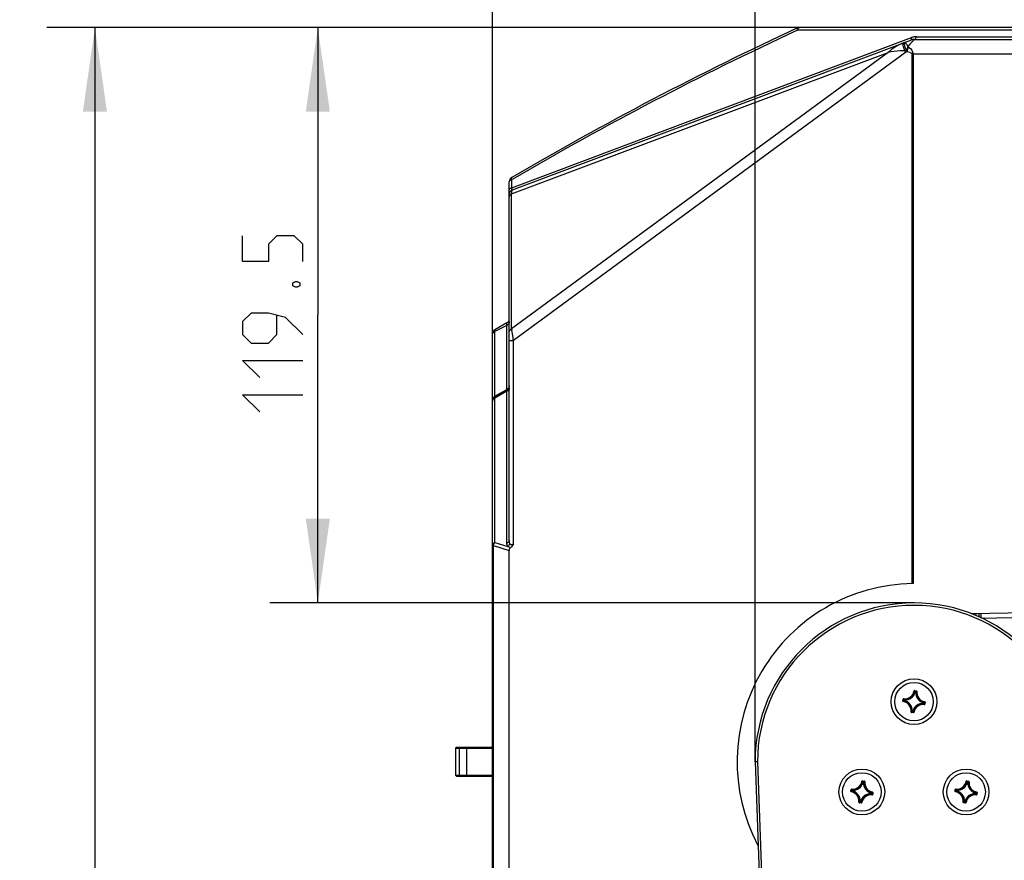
# Model space of a CAD drawing. Header units: millimetres. Extents: x 0 to 420, y 0 to 297.
# Tile 133 of 136: x 303 to 344, y 231 to 266. Entities that reach past the tile are written whole.
import ezdxf

# ---------------------------------------------------------------- set-up
doc = ezdxf.new("R2010")
doc.units = ezdxf.units.MM
doc.header["$LTSCALE"] = 23.1
doc.layers.get('0').update_dxf_attribs({"linetype": 'CONTINUOUS'})
for name, color, linetype in [('02___PRT_ALL_AXES', 7, 'CONTINUOUS'), ('03___PRT_ALL_CURVES', 7, 'CONTINUOUS'), ('AXES', 7, 'CONTINUOUS'), ('DIM_PILOTEES', 7, 'CONTINUOUS')]:
    doc.layers.add(name, color=color, linetype=linetype)
doc.styles.get("Standard").update_dxf_attribs({"font": 'txt', "width": 0.7})
doc.dimstyles.new('DIMSTYLE_1', dxfattribs={"dimtxt": 2.5, "dimasz": 3.5, "dimexe": 2, "dimexo": 0, "dimtad": 1, "dimlfac": 5, "dimdsep": 46, "dimtxsty": 'Standard', "dimblk": '_FILLED', "dimblk1": '_FILLED', "dimblk2": '_FILLED', "dimcen": 0.09, "dimazin": 2, "dimtp": 0.5, "dimtm": 0.5, "dimtfac": 1, "dimtofl": 0, "dimtmove": 0, "dimatfit": 3, "dimldrblk": '_FILLED', "dimfxl": 0, "dimtolj": 1, "dimarcsym": 0})
doc.dimstyles.new('DIMSTYLE_6', dxfattribs={"dimtxt": 2.5, "dimasz": 3.5, "dimexe": 2, "dimexo": 0, "dimtad": 1, "dimdec": 0, "dimlfac": 5, "dimdsep": 46, "dimtxsty": 'Standard', "dimblk": '_FILLED', "dimblk1": '_FILLED', "dimblk2": '_FILLED', "dimcen": 0.09, "dimazin": 2, "dimtp": 0.8, "dimtm": 0.8, "dimtfac": 1, "dimtdec": 0, "dimtofl": 0, "dimtmove": 0, "dimatfit": 3, "dimldrblk": '_FILLED', "dimfxl": 0, "dimtolj": 1, "dimarcsym": 0})
doc.dimstyles.new('DIMSTYLE_8', dxfattribs={"dimtxt": 2.5, "dimasz": 3.5, "dimexe": 2, "dimexo": 0, "dimtad": 1, "dimdec": 1, "dimlfac": 5, "dimdsep": 46, "dimtxsty": 'Standard', "dimblk": '_FILLED', "dimblk1": '_FILLED', "dimblk2": '_FILLED', "dimcen": 0.09, "dimazin": 2, "dimtp": 0.3, "dimtm": 0.3, "dimtfac": 1, "dimtdec": 1, "dimtofl": 0, "dimtmove": 0, "dimatfit": 3, "dimldrblk": '_FILLED', "dimfxl": 0, "dimtolj": 1, "dimarcsym": 0})
doc.dimstyles.new('DIMSTYLE_9', dxfattribs={"dimtxt": 2.5, "dimasz": 3.5, "dimexe": 2, "dimexo": 0, "dimtad": 1, "dimlfac": 5, "dimdsep": 46, "dimtxsty": 'Standard', "dimblk": '_FILLED', "dimblk1": '_FILLED', "dimblk2": '_FILLED', "dimcen": 0.09, "dimazin": 2, "dimtp": 0.2, "dimtm": 0.2, "dimtfac": 1, "dimtofl": 0, "dimtmove": 0, "dimatfit": 3, "dimldrblk": '_FILLED', "dimfxl": 0, "dimtolj": 1, "dimarcsym": 0})

# ---------------------------------------------------------------- blocks, each defined once
blk = doc.blocks.new('_FILLED')
at = {"color": 0, "linetype": 'ByBlock'}
blk.add_solid([(0, 0), (-1, 0.143), (-1, -0.143)], dxfattribs=at)
blk = doc.blocks.new('*D17')
at = {"layer": 'DIM_PILOTEES', "color": 2, "linetype": 'Continuous'}
for p, q in [((335.403, 265.2), (304.133, 265.2)), ((306.133, 265.2), (306.133, 220.02)), ((306.133, 174.84), (306.133, 220.02)), ((320.699, 174.84), (304.133, 174.84))]:
    blk.add_line(p, q, dxfattribs=at)
at = {"layer": 'DIM_PILOTEES', "color": 2, "linetype": 'Continuous', "xscale": 3.5, "yscale": 3.5, "zscale": 3.5}
for p, rotation in [((306.133, 265.2), 90), ((306.133, 174.84), 270)]:
    blk.add_blockref('_FILLED', p, dxfattribs=dict(at, rotation=rotation))
at = {"layer": 'DIM_PILOTEES', "color": 2, "linetype": 'Continuous', "insert": (303.008, 220.599), "char_height": 2.5, "width": 8.57143, "attachment_point": 2, "rotation": 90, "line_spacing_factor": 0.9}
blk.add_mtext('{\\ftxt;\\W0.0001;\\H0.0001;\\~}{\\ftxt;\\W2.2857142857;\\H2.5; }{\\ftxt;\\W0.0001;\\H0.0001;\\~}', dxfattribs=at)
blk = doc.blocks.new('*D18')
at = {"layer": 'DIM_PILOTEES', "color": 2, "linetype": 'Continuous'}
for p, q in [((335.403, 265.2), (313.391, 265.2)), ((315.391, 265.2), (315.391, 253.247)), ((315.391, 241.294), (315.391, 253.247)), ((340.154, 241.294), (313.391, 241.294))]:
    blk.add_line(p, q, dxfattribs=at)
at = {"layer": 'DIM_PILOTEES', "color": 2, "linetype": 'Continuous', "xscale": 3.5, "yscale": 3.5, "zscale": 3.5}
for p, rotation in [((315.391, 265.2), 90), ((315.391, 241.294), 270)]:
    blk.add_blockref('_FILLED', p, dxfattribs=dict(at, rotation=rotation))
at = {"layer": 'DIM_PILOTEES', "color": 2, "linetype": 'Continuous', "insert": (312.266, 253.247), "char_height": 2.5, "width": 12.05357, "attachment_point": 2, "rotation": 90, "line_spacing_factor": 0.9}
blk.add_mtext('{\\ftxt;\\W0.0001;\\H0.0001;\\~}{\\ftxt;\\W3.2142857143;\\H2.5; }{\\ftxt;\\W0.0001;\\H0.0001;\\~}', dxfattribs=at)
blk = doc.blocks.new('*D19')
at = {"layer": 'DIM_PILOTEES', "color": 2, "linetype": 'Continuous'}
for p, q in [((322.645, 252.427), (322.645, 273.335)), ((333.554, 234.696), (333.554, 273.335)), ((322.645, 271.335), (311.011, 271.335)), ((311.011, 271.335), (328.099, 271.335)), ((341.054, 271.335), (328.099, 271.335)), ((333.554, 271.335), (341.054, 271.335))]:
    blk.add_line(p, q, dxfattribs=at)
at = {"layer": 'DIM_PILOTEES', "color": 2, "linetype": 'Continuous', "xscale": 3.5, "yscale": 3.5, "zscale": 3.5}
blk.add_blockref('_FILLED', (322.645, 271.335), dxfattribs=at)
at = {"layer": 'DIM_PILOTEES', "color": 2, "linetype": 'Continuous', "xscale": 3.5, "yscale": 3.5, "zscale": 3.5, "rotation": 180}
blk.add_blockref('_FILLED', (333.554, 271.335), dxfattribs=at)
at = {"layer": 'DIM_PILOTEES', "color": 2, "linetype": 'Continuous', "insert": (317.976, 274.46), "char_height": 2.5, "width": 10.44643, "attachment_point": 3, "line_spacing_factor": 0.9}
blk.add_mtext('{\\ftxt;\\W0.0001;\\H0.0001;\\~}{\\ftxt;\\W2.7857142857;\\H2.5; }{\\ftxt;\\W0.0001;\\H0.0001;\\~}', dxfattribs=at)
blk = doc.blocks.new('*D20')
at = {"layer": 'DIM_PILOTEES', "color": 2, "linetype": 'Continuous'}
for p, q in [((346.945, 264.1), (346.945, 273.337)), ((350.985, 263.471), (350.985, 273.337)), ((346.945, 271.337), (339.445, 271.337)), ((339.445, 271.337), (348.965, 271.337)), ((362.98, 271.337), (348.965, 271.337)), ((350.985, 271.337), (362.98, 271.337))]:
    blk.add_line(p, q, dxfattribs=at)
at = {"layer": 'DIM_PILOTEES', "color": 2, "linetype": 'Continuous', "xscale": 3.5, "yscale": 3.5, "zscale": 3.5}
blk.add_blockref('_FILLED', (346.945, 271.337), dxfattribs=at)
at = {"layer": 'DIM_PILOTEES', "color": 2, "linetype": 'Continuous', "xscale": 3.5, "yscale": 3.5, "zscale": 3.5, "rotation": 180}
blk.add_blockref('_FILLED', (350.985, 271.337), dxfattribs=at)
at = {"layer": 'DIM_PILOTEES', "color": 2, "linetype": 'Continuous', "insert": (355.659, 274.462), "char_height": 2.5, "width": 10.98214, "attachment_point": 1, "line_spacing_factor": 0.9}
blk.add_mtext('{\\ftxt;\\W0.0001;\\H0.0001;\\~}{\\ftxt;\\W2.9285714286;\\H2.5; }{\\ftxt;\\W0.0001;\\H0.0001;\\~}', dxfattribs=at)
blk = doc.blocks.new('*D21')
at = {"layer": 'DIM_PILOTEES', "color": 2, "linetype": 'Continuous'}
for p, q in [((322.645, 252.427), (322.645, 279.158)), ((350.985, 263.471), (350.985, 279.158)), ((322.645, 277.158), (336.815, 277.158)), ((350.985, 277.158), (336.815, 277.158))]:
    blk.add_line(p, q, dxfattribs=at)
at = {"layer": 'DIM_PILOTEES', "color": 2, "linetype": 'Continuous', "xscale": 3.5, "yscale": 3.5, "zscale": 3.5, "rotation": 180}
blk.add_blockref('_FILLED', (322.645, 277.158), dxfattribs=at)
at = {"layer": 'DIM_PILOTEES', "color": 2, "linetype": 'Continuous', "xscale": 3.5, "yscale": 3.5, "zscale": 3.5}
blk.add_blockref('_FILLED', (350.985, 277.158), dxfattribs=at)
at = {"layer": 'DIM_PILOTEES', "color": 2, "linetype": 'Continuous', "insert": (336.187, 280.283), "char_height": 2.5, "width": 12.32143, "attachment_point": 2, "line_spacing_factor": 0.9}
blk.add_mtext('{\\ftxt;\\W0.0001;\\H0.0001;\\~}{\\ftxt;\\W3.2857142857;\\H2.5; }{\\ftxt;\\W0.0001;\\H0.0001;\\~}', dxfattribs=at)

msp = doc.modelspace()

# ---------------------------------------------------------------- linework, layer by layer
at = {"color": 7, "linetype": 'Continuous'}
for p, q in [((346.945, 265.0846), (335.3114, 265.0846)), ((346.945, 265.2001), (335.4033, 265.2001)), ((323.4531, 258.5431), (340.0441, 264.7773)), ((323.4747, 258.4566), (340.0225, 264.6746)), ((340.1632, 264.7001), (339.9736, 264.4863)), ((340.1198, 264.6512), (340.0662, 264.5908)), ((340.1632, 264.7001), (346.945, 264.7001)), ((340.2551, 264.8156), (346.945, 264.8156)), ((339.8618, 264.1999), (323.5189, 252.2033)), ((339.8416, 264.2161), (339.8112, 264.3075)), ((339.9736, 264.4863), (339.9036, 264.4075)), ((339.9736, 264.4863), (339.9036, 264.4075)), ((340.014, 264.5319), (339.9944, 264.5098)), ((323.4406, 258.2824), (339.0765, 264.1578)), ((339.0765, 264.1578), (331.7969, 258.8142)), ((340.0645, 264.1001), (340.0645, 242.0988)), ((340.0645, 264.1001), (347.145, 264.1001)), ((340.1168, 264.1001), (340.1168, 242.0996)), ((323.4841, 258.8959), (323.4531, 258.8778)), ((323.4842, 258.8956), (323.4531, 258.8778)), ((323.4531, 258.5431), (323.4531, 258.8778)), ((323.345, 243.8934), (323.345, 258.7933)), ((331.7969, 258.8142), (323.4406, 252.6801)), ((323.4406, 258.0552), (323.4406, 258.2824)), ((323.4406, 252.6801), (323.4406, 258.0552)), ((323.2443, 252.9277), (322.7458, 252.6428)), ((323.2443, 252.8186), (322.7458, 252.5756)), ((323.2443, 250.1674), (323.2443, 252.9277)), ((322.645, 216.9311), (322.645, 252.4692)), ((322.7458, 249.8797), (322.7458, 252.6428)), ((323.345, 252.2033), (323.5189, 252.2033)), ((323.5189, 243.7555), (323.5189, 252.2033)), ((323.245, 250.1424), (322.745, 249.8537)), ((323.245, 250.0917), (322.745, 249.803)), ((322.7458, 249.8797), (323.2443, 250.1674)), ((323.245, 243.7709), (323.245, 250.0917)), ((322.745, 243.8098), (322.745, 249.803)), ((322.745, 243.8098), (323.2794, 243.6367)), ((322.645, 243.6873), (322.6947, 243.6873)), ((322.6947, 225.7129), (322.6947, 243.6873)), ((322.6947, 243.6873), (323.3391, 243.4786)), ((323.3391, 225.9216), (323.3391, 243.4786)), ((346.945, 240.9299), (342.5285, 240.8456)), ((342.725, 240.8493), (342.725, 240.7701)), ((342.845, 240.8516), (342.845, 240.7133)), ((342.945, 240.666), (342.945, 240.8535)), ((340.1589, 237.6378), (340.1687, 237.6361)), ((340.1814, 237.6541), (340.18, 237.6442)), ((340.18, 237.6442), (340.2579, 237.6329)), ((340.1814, 237.6541), (340.2593, 237.6427)), ((340.2593, 237.6427), (340.2579, 237.6329)), ((340.2762, 237.6207), (340.2663, 237.6218)), ((339.6941, 237.2213), (339.7055, 237.2992)), ((339.6941, 237.2213), (339.704, 237.2198)), ((339.704, 237.2198), (339.7153, 237.2978)), ((339.7055, 237.2992), (339.7153, 237.2978)), ((339.7105, 237.1988), (339.7122, 237.2086)), ((339.7276, 237.3161), (339.7264, 237.3062)), ((339.7416, 237.246), (339.7439, 237.2619)), ((339.7514, 237.2446), (339.7416, 237.246)), ((339.7537, 237.2605), (339.7439, 237.2619)), ((339.7514, 237.2446), (339.749, 237.2349)), ((339.7514, 237.2446), (339.7537, 237.2605)), ((339.7537, 237.2605), (339.7542, 237.2705)), ((340.2047, 237.5968), (340.1951, 237.5992)), ((340.2047, 237.5968), (340.2062, 237.6067)), ((340.2048, 237.5968), (340.2206, 237.5945)), ((340.2062, 237.6067), (340.2221, 237.6043)), ((340.2206, 237.5945), (340.2221, 237.6043)), ((340.2206, 237.5945), (340.2306, 237.594)), ((340.0877, 236.7936), (340.0778, 236.7941)), ((340.0877, 236.7936), (340.0863, 236.7837)), ((340.1036, 236.7913), (340.0878, 236.7936)), ((340.5546, 237.1276), (340.5542, 237.1176)), ((340.5569, 237.1435), (340.5546, 237.1276)), ((340.5546, 237.1276), (340.5645, 237.1262)), ((340.5569, 237.1435), (340.5593, 237.1532)), ((340.5569, 237.1435), (340.5668, 237.1421)), ((340.5668, 237.1421), (340.5645, 237.1262)), ((340.5808, 237.072), (340.582, 237.0819)), ((340.6044, 237.1683), (340.593, 237.0903)), ((340.6029, 237.0889), (340.593, 237.0903)), ((340.5979, 237.1893), (340.5962, 237.1795)), ((340.6142, 237.1668), (340.6029, 237.0889)), ((340.6142, 237.1668), (340.6044, 237.1683)), ((340.0321, 236.7674), (340.042, 236.7662)), ((340.049, 236.7454), (340.0505, 236.7552)), ((340.127, 236.734), (340.049, 236.7454)), ((340.1284, 236.7439), (340.0505, 236.7552)), ((340.1022, 236.7814), (340.0863, 236.7837)), ((340.1036, 236.7913), (340.1022, 236.7814)), ((340.1036, 236.7913), (340.1133, 236.7889)), ((340.127, 236.734), (340.1284, 236.7439)), ((340.1495, 236.7503), (340.1396, 236.752)), ((321.105, 235.2601), (321.145, 235.3001)), ((321.105, 235.2601), (321.105, 234.1401)), ((321.105, 235.2601), (322.645, 235.2601)), ((321.145, 235.3001), (322.645, 235.3001)), ((321.315, 235.3001), (321.275, 235.2601)), ((321.275, 234.1401), (321.275, 235.2601)), ((321.575, 234.1001), (321.575, 235.3001)), ((333.6536, 234.6973), (333.5536, 234.6956)), ((333.5536, 234.6956), (334.7071, 202.868)), ((333.6536, 234.6979), (334.8071, 202.8716)), ((321.145, 234.1001), (321.105, 234.1401)), ((321.105, 234.1401), (322.645, 234.1401)), ((321.145, 234.1001), (322.645, 234.1001)), ((321.275, 234.1401), (321.315, 234.1001)), ((337.5282, 233.4718), (337.5396, 233.5497)), ((337.5381, 233.4703), (337.5494, 233.5483)), ((337.5396, 233.5497), (337.5494, 233.5483)), ((337.5616, 233.5666), (337.5605, 233.5567)), ((337.5878, 233.511), (337.5883, 233.521)), ((337.993, 233.8883), (338.0028, 233.8866)), ((338.0155, 233.9046), (338.014, 233.8947)), ((338.014, 233.8947), (338.092, 233.8834)), ((338.0155, 233.9046), (338.0934, 233.8932)), ((338.0388, 233.8473), (338.0291, 233.8497)), ((338.0388, 233.8473), (338.0402, 233.8572)), ((338.0388, 233.8473), (338.0547, 233.845)), ((338.0402, 233.8572), (338.0561, 233.8548)), ((338.0547, 233.845), (338.0561, 233.8548)), ((338.0547, 233.845), (338.0647, 233.8445)), ((338.0934, 233.8932), (338.092, 233.8834)), ((338.1103, 233.8712), (338.1004, 233.8723)), ((341.8583, 233.4708), (341.8697, 233.5487)), ((341.8682, 233.4693), (341.8795, 233.5473)), ((341.8697, 233.5487), (341.8795, 233.5473)), ((341.8918, 233.5656), (341.8906, 233.5557)), ((342.3231, 233.8873), (342.3329, 233.8856)), ((342.3456, 233.9036), (342.3442, 233.8937)), ((342.3442, 233.8937), (342.4221, 233.8824)), ((342.3456, 233.9036), (342.4235, 233.8922)), ((342.3689, 233.8463), (342.3593, 233.8487)), ((342.3689, 233.8463), (342.3704, 233.8562)), ((342.369, 233.8463), (342.3848, 233.844)), ((342.3704, 233.8562), (342.3863, 233.8539)), ((342.3848, 233.844), (342.3863, 233.8539)), ((342.3848, 233.844), (342.3948, 233.8435)), ((342.4235, 233.8922), (342.4221, 233.8824)), ((342.4404, 233.8702), (342.4306, 233.8714)), ((337.5282, 233.4718), (337.5381, 233.4703)), ((337.5445, 233.4493), (337.5462, 233.4591)), ((337.5756, 233.4965), (337.578, 233.5124)), ((337.5855, 233.4951), (337.5756, 233.4965)), ((337.5878, 233.511), (337.578, 233.5124)), ((337.5855, 233.4951), (337.5831, 233.4854)), ((337.5855, 233.4951), (337.5878, 233.511)), ((338.3887, 233.3781), (338.3883, 233.3681)), ((338.391, 233.394), (338.3887, 233.3781)), ((338.3887, 233.3781), (338.3986, 233.3766)), ((338.391, 233.394), (338.3934, 233.4037)), ((338.391, 233.394), (338.4009, 233.3926)), ((338.4009, 233.3926), (338.3986, 233.3766)), ((338.4149, 233.3225), (338.4161, 233.3324)), ((338.4384, 233.4188), (338.4271, 233.3408)), ((338.4369, 233.3394), (338.4271, 233.3408)), ((338.432, 233.4398), (338.4303, 233.43)), ((338.4483, 233.4173), (338.4369, 233.3394)), ((338.4483, 233.4173), (338.4384, 233.4188)), ((341.8583, 233.4708), (341.8682, 233.4693)), ((341.8747, 233.4483), (341.8764, 233.4581)), ((341.9058, 233.4955), (341.9081, 233.5114)), ((341.9156, 233.4941), (341.9058, 233.4955)), ((341.9179, 233.51), (341.9081, 233.5114)), ((341.9156, 233.4941), (341.9132, 233.4844)), ((341.9156, 233.4941), (341.9179, 233.51)), ((341.9179, 233.51), (341.9184, 233.52)), ((342.7188, 233.3771), (342.7184, 233.3671)), ((342.7211, 233.393), (342.7188, 233.3771)), ((342.7188, 233.3771), (342.7287, 233.3757)), ((342.7211, 233.393), (342.7236, 233.4027)), ((342.7211, 233.393), (342.731, 233.3916)), ((342.731, 233.3916), (342.7287, 233.3757)), ((342.745, 233.3215), (342.7462, 233.3314)), ((342.7686, 233.4178), (342.7572, 233.3398)), ((342.7671, 233.3384), (342.7572, 233.3398)), ((342.7621, 233.4388), (342.7604, 233.429)), ((342.7784, 233.4163), (342.7671, 233.3384)), ((342.7784, 233.4163), (342.7686, 233.4178)), ((337.8662, 233.0179), (337.8761, 233.0167)), ((337.8831, 232.9959), (337.8845, 233.0057)), ((337.961, 232.9845), (337.8831, 232.9959)), ((337.9625, 232.9944), (337.8845, 233.0057)), ((337.9218, 233.0441), (337.9118, 233.0445)), ((337.9218, 233.0441), (337.9204, 233.0342)), ((337.9363, 233.0319), (337.9204, 233.0342)), ((337.9377, 233.0418), (337.9218, 233.0441)), ((337.9377, 233.0418), (337.9363, 233.0319)), ((337.9377, 233.0418), (337.9474, 233.0394)), ((337.961, 232.9845), (337.9625, 232.9944)), ((337.9835, 233.0008), (337.9737, 233.0025)), ((342.1963, 233.0169), (342.2062, 233.0158)), ((342.2132, 232.9949), (342.2147, 233.0047)), ((342.2912, 232.9835), (342.2132, 232.9949)), ((342.2926, 232.9934), (342.2147, 233.0047)), ((342.2519, 233.0431), (342.242, 233.0436)), ((342.2519, 233.0431), (342.2505, 233.0333)), ((342.2664, 233.0309), (342.2505, 233.0333)), ((342.2678, 233.0408), (342.252, 233.0431)), ((342.2678, 233.0408), (342.2664, 233.0309)), ((342.2678, 233.0408), (342.2775, 233.0384)), ((342.2912, 232.9835), (342.2926, 232.9934)), ((342.3137, 232.9998), (342.3039, 233.0015))]:
    msp.add_line(p, q, dxfattribs=at)
for points in [[(340.1526, 264.6882), (340.139, 264.6728), (340.1301, 264.6628)], [(340.1632, 264.7001), (340.1625, 264.6994), (340.1605, 264.6972), (340.1526, 264.6882)], [(339.9036, 264.4075), (339.9062, 264.4056), (339.9089, 264.4036), (339.9114, 264.4016), (339.914, 264.3996)]]:
    msp.add_lwpolyline(points, dxfattribs=at)
for centre in [(340.1542, 237.194), (337.9883, 233.4445), (342.3184, 233.4436)]:
    msp.add_circle(centre, 0.95, dxfattribs=at)
for centre, radius, start, end in [((394.1375, 138.3571), 139.8, 114.880838, 120.376283), ((394.0457, 138.4414), 139.6002, 114.880837, 120.361553), ((335.4033, 265.0001), 0.2, 90, 114.88084), ((340.1632, 264.3001), 0.4, 90, 110.59409), ((340.2556, 264.2137), 0.602, 97.50652, 110.57256), ((340.2552, 264.2149), 0.6007, 90.00414, 97.48084), ((340.6356, 275.7735), 11.5848, 265.73148, 266.07113), ((340.6121, 265.153), 1.213, 230.58056, 231.78638), ((323.545, 258.7933), 0.2, 120.37628, 180), ((323.892, 258.4888), 0.4422, 172.95333, 175.12273), ((323.545, 258.2694), 0.2, 110.59409, 180), ((323.145, 253.1013), 0.2, 299.74488, 360), ((322.845, 252.4692), 0.2, 119.74488, 180), ((322.8351, 252.3922), 0.204, 115.96539, 125.36237), ((330.5838, 253.7022), 7.2159, 188.14307, 188.59544), ((323.145, 250.3156), 0.2, 300, 360), ((322.8361, 249.6945), 0.206, 115.98652, 119.87958), ((323.155, 250.3509), 0.204, 295.96537, 305.36643), ((323.1622, 250.2948), 0.2194, 292.17477, 298.10337), ((322.845, 249.6805), 0.2, 120, 180), ((322.8341, 249.6978), 0.2021, 119.86976, 125.38598), ((322.941, 243.6614), 0.2458, 142.86422, 147.94695), ((340.205, 234.7002), 7.4, 90.88616, 208.01684), ((340.205, 234.7001), 7.4, 90.68358, 90.88616), ((340.1538, 234.6939), 6.6001, 359.98838, 179.98544), ((340.1538, 234.6939), 6.5, 0.00992, 179.96422), ((339.7737, 237.7042), 0.4008, 263.21344, 350.21133), ((339.7737, 237.7042), 0.3908, 263.2129, 350.21125), ((339.2126, 236.9247), 1.1917, 34.47383, 36.65198), ((339.1791, 236.9183), 1.2364, 33.82905, 35.95155), ((341.0101, 236.6517), 1.2364, 127.47319, 129.59575), ((340.9799, 236.6671), 1.1919, 126.77291, 128.95081), ((340.2565, 237.623), 0.0199, 353.261, 81.74207), ((340.6643, 237.5745), 0.4008, 173.21344, 260.21133), ((340.6643, 237.5745), 0.3908, 173.21351, 260.21126), ((339.7138, 237.2184), 0.0199, 171.63773, 260.27361), ((340.4299, 236.219), 1.2364, 123.82905, 125.95155), ((340.4236, 236.2525), 1.1917, 124.47383, 126.65198), ((339.644, 236.8136), 0.4008, 353.21344, 80.21133), ((340.6966, 238.05), 1.2364, 217.47319, 219.59575), ((340.6811, 238.0197), 1.1919, 216.77291, 218.95081), ((339.644, 236.8136), 0.4342, 357.41828, 76.00649), ((339.644, 236.8136), 0.4442, 357.41781, 76.00701), ((339.7737, 237.7042), 0.4442, 267.41788, 346.00709), ((339.7737, 237.7042), 0.4342, 267.41828, 346.00649), ((340.6643, 237.5745), 0.4442, 177.41788, 256.0071), ((340.2205, 237.5944), 0.0101, 357.87938, 81.25123), ((340.6643, 237.5745), 0.4342, 177.41828, 256.00649), ((339.644, 236.8136), 0.3908, 353.21352, 80.21125), ((339.3286, 237.7209), 1.1917, 306.77279, 308.95094), ((340.5346, 236.6839), 0.4442, 87.41787, 166.00709), ((340.5346, 236.6839), 0.4342, 87.41828, 166.00649), ((340.5346, 236.6839), 0.4008, 83.21344, 170.21133), ((340.5346, 236.6839), 0.3908, 83.21351, 170.21125), ((339.6273, 236.3684), 1.1919, 36.77291, 38.95081), ((339.8848, 238.1356), 1.1917, 304.47383, 306.65198), ((340.5568, 237.1434), 0.0101, 352.17354, 75.54539), ((339.6118, 236.3381), 1.2364, 37.47319, 39.59575), ((339.8785, 238.1691), 1.2364, 303.82905, 305.95155), ((340.5945, 237.1697), 0.0199, 351.6742, 80.18438), ((339.2982, 237.7365), 1.2364, 307.47322, 309.59572), ((341.1293, 237.4697), 1.2364, 213.82905, 215.95155), ((341.0958, 237.4634), 1.1917, 214.47383, 216.65198), ((340.1299, 236.7537), 0.0199, 261.63601, 350.27788), ((338.5306, 234.3004), 1.2364, 217.47319, 219.59575), ((337.6078, 233.9547), 0.4008, 263.21344, 350.21133), ((338.5152, 234.2702), 1.1919, 216.77291, 218.95081), ((337.6078, 233.9547), 0.3908, 263.2129, 350.21125), ((337.6078, 233.9547), 0.4442, 267.41788, 346.00709), ((337.6078, 233.9547), 0.4342, 267.41828, 346.00649), ((337.0467, 233.1752), 1.1917, 34.47383, 36.65198), ((337.0132, 233.1688), 1.2364, 33.82905, 35.95155), ((338.4984, 233.825), 0.4442, 177.41788, 256.0071), ((338.8442, 232.9022), 1.2364, 127.47319, 129.59575), ((338.0546, 233.8449), 0.0101, 357.87938, 81.25123), ((338.4984, 233.825), 0.4342, 177.41828, 256.00649), ((338.8139, 232.9176), 1.1919, 126.77291, 128.95081), ((338.0905, 233.8735), 0.0199, 353.261, 81.74207), ((338.4984, 233.825), 0.4008, 173.21344, 260.21133), ((338.4984, 233.825), 0.3908, 173.21351, 260.21126), ((342.8608, 234.2995), 1.2364, 217.47319, 219.59575), ((341.9379, 233.9537), 0.4008, 263.21344, 350.21133), ((342.8453, 234.2692), 1.1919, 216.77291, 218.95081), ((341.9379, 233.9537), 0.3908, 263.2129, 350.21125), ((341.9379, 233.9537), 0.4442, 267.41788, 346.00709), ((341.9379, 233.9537), 0.4342, 267.41828, 346.00649), ((341.3768, 233.1742), 1.1917, 34.47383, 36.65198), ((341.3433, 233.1679), 1.2364, 33.82905, 35.95155), ((342.8285, 233.824), 0.4442, 177.41788, 256.0071), ((343.1743, 232.9012), 1.2364, 127.47319, 129.59575), ((342.3847, 233.8439), 0.0101, 357.87938, 81.25123), ((342.8285, 233.824), 0.4342, 177.41828, 256.00649), ((343.1441, 232.9166), 1.1919, 126.77291, 128.95081), ((342.4207, 233.8725), 0.0199, 353.261, 81.74207), ((342.8285, 233.824), 0.4008, 173.21344, 260.21133), ((342.8285, 233.824), 0.3908, 173.21351, 260.21126), ((337.5479, 233.4689), 0.0199, 171.63773, 260.27361), ((338.264, 232.4694), 1.2364, 123.82905, 125.95155), ((337.4781, 233.0641), 0.3908, 353.21352, 80.21125), ((338.2576, 232.503), 1.1917, 124.47383, 126.65198), ((337.4781, 233.0641), 0.4008, 353.21344, 80.21133), ((337.4781, 233.0641), 0.4342, 357.41828, 76.00649), ((337.4781, 233.0641), 0.4442, 357.41781, 76.00701), ((338.3687, 232.9344), 0.4442, 87.41787, 166.00709), ((338.3687, 232.9344), 0.4342, 87.41828, 166.00649), ((338.3687, 232.9344), 0.4008, 83.21344, 170.21133), ((338.3687, 232.9344), 0.3908, 83.21351, 170.21125), ((337.4613, 232.6189), 1.1919, 36.77291, 38.95081), ((337.7189, 234.3861), 1.1917, 304.47383, 306.65198), ((338.3909, 233.3939), 0.0101, 352.17354, 75.54539), ((337.4459, 232.5886), 1.2364, 37.47319, 39.59575), ((337.7126, 234.4196), 1.2364, 303.82905, 305.95155), ((338.4286, 233.4202), 0.0199, 351.6742, 80.18438), ((341.878, 233.4679), 0.0199, 171.63773, 260.27361), ((342.5941, 232.4685), 1.2364, 123.82905, 125.95155), ((341.8082, 233.0631), 0.3908, 353.21352, 80.21125), ((342.5878, 232.502), 1.1917, 124.47383, 126.65198), ((341.8082, 233.0631), 0.4008, 353.21344, 80.21133), ((341.8082, 233.0631), 0.4342, 357.41828, 76.00649), ((341.8082, 233.0631), 0.4442, 357.41781, 76.00701), ((342.6988, 232.9334), 0.4442, 87.41787, 166.00709), ((342.6988, 232.9334), 0.4342, 87.41828, 166.00649), ((342.6988, 232.9334), 0.4008, 83.21344, 170.21133), ((342.6988, 232.9334), 0.3908, 83.21351, 170.21125), ((341.7915, 232.6179), 1.1919, 36.77291, 38.95081), ((342.049, 234.3851), 1.1917, 304.47383, 306.65198), ((342.721, 233.3929), 0.0101, 352.17354, 75.54539), ((341.776, 232.5876), 1.2364, 37.47319, 39.59575), ((342.0427, 234.4186), 1.2364, 303.82905, 305.95155), ((342.7587, 233.4192), 0.0199, 351.6742, 80.18438), ((337.1627, 233.9713), 1.1917, 306.77279, 308.95094), ((337.1323, 233.987), 1.2364, 307.47322, 309.59572), ((338.9634, 233.7202), 1.2364, 213.82905, 215.95155), ((338.9298, 233.7139), 1.1917, 214.47383, 216.65198), ((337.9639, 233.0042), 0.0199, 261.63601, 350.27788), ((341.4928, 233.9704), 1.1917, 306.77279, 308.95094), ((341.4625, 233.986), 1.2364, 307.47322, 309.59572), ((343.2935, 233.7193), 1.2364, 213.82905, 215.95155), ((343.26, 233.7129), 1.1917, 214.47383, 216.65198), ((342.2941, 233.0032), 0.0199, 261.63601, 350.27788)]:
    msp.add_arc(centre, radius, start, end, dxfattribs=at)
for points, knots in [([(335.3191, 265.1816), (335.3154, 265.1798), (335.2976, 265.1595), (335.3033, 265.1304), (335.3065, 265.1094)], [0, 0, 0, 0, 0.1601017, 1, 1, 1, 1]), ([(335.3114, 265.0846), (335.3146, 265.0983), (335.3275, 265.1406), (335.355, 265.1855), (335.3842, 265.1965)], [0, 0, 0, 0, 0.3090911, 1, 1, 1, 1]), ([(335.3842, 265.1965), (335.3873, 265.1977), (335.3936, 265.1995), (335.4001, 265.2001), (335.4033, 265.2001)], [0, 0, 0, 0, 0.5071321, 1, 1, 1, 1]), ([(340.0225, 264.6746), (340.028, 264.6766), (340.0551, 264.7046), (340.0482, 264.747), (340.0441, 264.7773)], [0, 0, 0, 0, 0.1601566, 1, 1, 1, 1]), ([(340.1632, 264.7001), (340.173, 264.7001), (340.2245, 264.7172), (340.2455, 264.7751), (340.2551, 264.8156)], [0, 0, 0, 0, 0.1909292, 1, 1, 1, 1]), ([(339.7734, 264.2209), (339.7121, 264.2248), (339.4781, 264.2309), (339.2434, 264.1994), (339.0761, 264.1575)], [0, 0, 0, 0, 0.2625798, 1, 1, 1, 1]), ([(339.7734, 264.2209), (339.7588, 264.2627), (339.7342, 264.3385), (339.7085, 264.4447), (339.6986, 264.5081), (339.7014, 264.5539), (339.7116, 264.5577)], [0, 0, 0, 0, 0.3811382, 0.6957908, 0.9063686, 1, 1, 1, 1]), ([(339.8112, 264.3075), (339.7997, 264.3422), (339.7789, 264.4036), (339.7634, 264.4889), (339.7496, 264.5391), (339.7547, 264.5739), (339.7629, 264.577)], [0, 0, 0, 0, 0.3921653, 0.7036387, 0.9057977, 1, 1, 1, 1]), ([(339.9036, 264.4075), (339.8801, 264.4536), (339.8499, 264.5078), (339.7847, 264.5852), (339.7629, 264.577)], [0, 0, 0, 0, 0.689436, 1, 1, 1, 1]), ([(339.9036, 264.4075), (339.8981, 264.3927), (339.8747, 264.3298), (339.8553, 264.2655), (339.8416, 264.2161)], [0, 0, 0, 0, 0.235482, 1, 1, 1, 1]), ([(339.914, 264.3996), (339.9092, 264.3841), (339.89, 264.3181), (339.8733, 264.2513), (339.8618, 264.1999)], [0, 0, 0, 0, 0.23562, 1, 1, 1, 1]), ([(339.8618, 264.1999), (339.8997, 264.1913), (339.9575, 264.1755), (340.0259, 264.1482), (340.0645, 264.1195), (340.0645, 264.1001)], [0, 0, 0, 0, 0.501094, 0.7505179, 1, 1, 1, 1]), ([(339.914, 264.3996), (339.9899, 264.3477), (340.0898, 264.2567), (340.1168, 264.132), (340.1168, 264.1001)], [0, 0, 0, 0, 0.742672, 1, 1, 1, 1]), ([(323.345, 258.7933), (323.345, 258.8022), (323.3615, 258.8498), (323.4154, 258.8685), (323.4531, 258.8778)], [0, 0, 0, 0, 0.1864835, 1, 1, 1, 1]), ([(323.4453, 258.9003), (323.4428, 258.9083), (323.4379, 258.9278), (323.432, 258.9588), (323.4439, 258.9658)], [0, 0, 0, 0, 0.3796709, 1, 1, 1, 1]), ([(323.345, 258.4586), (323.345, 258.4675), (323.3615, 258.5151), (323.4154, 258.5338), (323.4531, 258.5431)], [0, 0, 0, 0, 0.1864823, 1, 1, 1, 1]), ([(323.4747, 258.4566), (323.4712, 258.4553), (323.4576, 258.4552), (323.4485, 258.4882), (323.45, 258.5102), (323.4514, 258.5264)], [0, 0, 0, 0, 0.133836, 0.4180538, 1, 1, 1, 1]), ([(323.345, 258.1618), (323.345, 258.1739), (323.355, 258.2274), (323.403, 258.2661), (323.4406, 258.2824)], [0, 0, 0, 0, 0.2277265, 1, 1, 1, 1]), ([(323.4406, 258.2824), (323.4409, 258.2909), (323.4419, 258.3214), (323.444, 258.3518), (323.4466, 258.3736)], [0, 0, 0, 0, 0.2801901, 1, 1, 1, 1]), ([(323.4466, 258.3736), (323.449, 258.3935), (323.4531, 258.4206), (323.4656, 258.4532), (323.4747, 258.4566)], [0, 0, 0, 0, 0.6719031, 1, 1, 1, 1]), ([(323.345, 252.9668), (323.345, 252.9219), (323.3114, 252.8585), (323.2592, 252.8259), (323.2443, 252.8186)], [0, 0, 0, 0, 0.7304148, 1, 1, 1, 1]), ([(323.345, 252.5595), (323.345, 252.5716), (323.355, 252.6251), (323.403, 252.6638), (323.4406, 252.6801)], [0, 0, 0, 0, 0.2277266, 1, 1, 1, 1]), ([(323.5189, 252.2033), (323.5122, 252.241), (323.4877, 252.381), (323.4644, 252.5212), (323.4489, 252.6238)], [0, 0, 0, 0, 0.2697748, 1, 1, 1, 1]), ([(323.245, 250.0917), (323.2467, 250.0996), (323.2495, 250.1105), (323.2529, 250.1469), (323.245, 250.1424)], [0, 0, 0, 0, 0.4714782, 1, 1, 1, 1]), ([(323.345, 250.2141), (323.345, 250.1803), (323.3169, 250.133), (323.2774, 250.1076), (323.2656, 250.1013)], [0, 0, 0, 0, 0.7157851, 1, 1, 1, 1]), ([(322.645, 249.6805), (322.645, 249.6929), (322.6555, 249.748), (322.7059, 249.787), (322.745, 249.803)], [0, 0, 0, 0, 0.2269955, 1, 1, 1, 1]), ([(322.745, 249.803), (322.7433, 249.8093), (322.7398, 249.8244), (322.7358, 249.8484), (322.745, 249.8537)], [0, 0, 0, 0, 0.3808416, 1, 1, 1, 1]), ([(322.645, 243.6873), (322.645, 243.6997), (322.6555, 243.7548), (322.7059, 243.7938), (322.745, 243.8098)], [0, 0, 0, 0, 0.2269944, 1, 1, 1, 1]), ([(323.345, 243.8934), (323.345, 243.881), (323.3345, 243.8259), (323.2842, 243.7869), (323.245, 243.7709)], [0, 0, 0, 0, 0.2269947, 1, 1, 1, 1]), ([(323.5189, 243.7555), (323.5027, 243.7451), (323.4728, 243.726), (323.4275, 243.6953), (323.3775, 243.7153), (323.3673, 243.7447), (323.3622, 243.7592)], [0, 0, 0, 0, 0.2918598, 0.5551352, 0.7677462, 1, 1, 1, 1]), ([(340.1814, 237.6541), (340.1764, 237.6548), (340.1655, 237.6523), (340.1597, 237.6427), (340.1589, 237.6378)], [0, 0, 0, 0, 0.5000185, 1, 1, 1, 1]), ([(340.1687, 237.6361), (340.1691, 237.6385), (340.172, 237.6434), (340.1775, 237.6446), (340.18, 237.6442)], [0, 0, 0, 0, 0.5000034, 1, 1, 1, 1]), ([(340.2579, 237.6329), (340.2604, 237.6325), (340.2653, 237.6298), (340.2667, 237.6243), (340.2663, 237.6218)], [0, 0, 0, 0, 0.5000038, 1, 1, 1, 1]), ([(339.7122, 237.2086), (339.7097, 237.209), (339.7048, 237.2119), (339.7036, 237.2173), (339.704, 237.2198)], [0, 0, 0, 0, 0.5000034, 1, 1, 1, 1]), ([(339.7275, 237.3161), (339.7226, 237.3167), (339.7118, 237.3139), (339.7062, 237.3042), (339.7055, 237.2992)], [0, 0, 0, 0, 0.4999841, 1, 1, 1, 1]), ([(339.7153, 237.2978), (339.7157, 237.3002), (339.7184, 237.3052), (339.7239, 237.3065), (339.7264, 237.3062)], [0, 0, 0, 0, 0.5000038, 1, 1, 1, 1]), ([(339.749, 237.2349), (339.7467, 237.2355), (339.7424, 237.2385), (339.7412, 237.2437), (339.7416, 237.246)], [0, 0, 0, 0, 0.5000561, 1, 1, 1, 1]), ([(339.7439, 237.2619), (339.7442, 237.2643), (339.7468, 237.2689), (339.7518, 237.2706), (339.7542, 237.2705)], [0, 0, 0, 0, 0.4999439, 1, 1, 1, 1]), ([(340.1951, 237.5992), (340.1956, 237.6015), (340.1987, 237.6059), (340.2038, 237.607), (340.2062, 237.6067)], [0, 0, 0, 0, 0.5000561, 1, 1, 1, 1]), ([(340.0863, 236.7837), (340.0839, 236.7841), (340.0793, 236.7867), (340.0777, 236.7917), (340.0778, 236.7941)], [0, 0, 0, 0, 0.4999439, 1, 1, 1, 1]), ([(340.5645, 237.1262), (340.5641, 237.1238), (340.5616, 237.1192), (340.5566, 237.1175), (340.5542, 237.1176)], [0, 0, 0, 0, 0.4999439, 1, 1, 1, 1]), ([(340.5808, 237.072), (340.5858, 237.0714), (340.5966, 237.0742), (340.6021, 237.0839), (340.6029, 237.0889)], [0, 0, 0, 0, 0.4999858, 1, 1, 1, 1]), ([(340.593, 237.0903), (340.5927, 237.0878), (340.5899, 237.0829), (340.5845, 237.0816), (340.582, 237.0819)], [0, 0, 0, 0, 0.5000038, 1, 1, 1, 1]), ([(340.5962, 237.1795), (340.5987, 237.1791), (340.6035, 237.1762), (340.6047, 237.1707), (340.6044, 237.1683)], [0, 0, 0, 0, 0.5000034, 1, 1, 1, 1]), ([(340.0321, 236.7674), (340.0315, 236.7625), (340.0343, 236.7516), (340.0441, 236.7461), (340.049, 236.7454)], [0, 0, 0, 0, 0.4999578, 1, 1, 1, 1]), ([(340.0505, 236.7552), (340.048, 236.7556), (340.0431, 236.7583), (340.0417, 236.7638), (340.042, 236.7662)], [0, 0, 0, 0, 0.5000038, 1, 1, 1, 1]), ([(340.1133, 236.7889), (340.1127, 236.7866), (340.1097, 236.7822), (340.1046, 236.7811), (340.1022, 236.7814)], [0, 0, 0, 0, 0.5000561, 1, 1, 1, 1]), ([(340.1396, 236.752), (340.1392, 236.7496), (340.1364, 236.7447), (340.1309, 236.7435), (340.1284, 236.7439)], [0, 0, 0, 0, 0.5000034, 1, 1, 1, 1]), ([(337.5616, 233.5666), (337.5567, 233.5672), (337.5458, 233.5644), (337.5403, 233.5546), (337.5396, 233.5497)], [0, 0, 0, 0, 0.4999841, 1, 1, 1, 1]), ([(337.5494, 233.5483), (337.5498, 233.5507), (337.5525, 233.5557), (337.558, 233.557), (337.5605, 233.5567)], [0, 0, 0, 0, 0.5000038, 1, 1, 1, 1]), ([(337.578, 233.5124), (337.5783, 233.5148), (337.5809, 233.5194), (337.5859, 233.521), (337.5883, 233.521)], [0, 0, 0, 0, 0.4999439, 1, 1, 1, 1]), ([(338.0155, 233.9046), (338.0105, 233.9053), (337.9996, 233.9028), (337.9938, 233.8932), (337.993, 233.8883)], [0, 0, 0, 0, 0.5000185, 1, 1, 1, 1]), ([(338.0028, 233.8866), (338.0032, 233.889), (338.0061, 233.8939), (338.0116, 233.8951), (338.014, 233.8947)], [0, 0, 0, 0, 0.5000034, 1, 1, 1, 1]), ([(338.0291, 233.8497), (338.0297, 233.852), (338.0327, 233.8563), (338.0379, 233.8575), (338.0402, 233.8572)], [0, 0, 0, 0, 0.5000561, 1, 1, 1, 1]), ([(338.092, 233.8834), (338.0945, 233.883), (338.0994, 233.8803), (338.1007, 233.8748), (338.1004, 233.8723)], [0, 0, 0, 0, 0.5000038, 1, 1, 1, 1]), ([(341.8918, 233.5656), (341.8868, 233.5662), (341.876, 233.5634), (341.8704, 233.5537), (341.8697, 233.5487)], [0, 0, 0, 0, 0.4999841, 1, 1, 1, 1]), ([(341.8795, 233.5473), (341.8799, 233.5498), (341.8826, 233.5547), (341.8881, 233.556), (341.8906, 233.5557)], [0, 0, 0, 0, 0.5000038, 1, 1, 1, 1]), ([(342.3456, 233.9036), (342.3406, 233.9043), (342.3297, 233.9018), (342.3239, 233.8922), (342.3231, 233.8873)], [0, 0, 0, 0, 0.5000185, 1, 1, 1, 1]), ([(342.3329, 233.8856), (342.3333, 233.888), (342.3362, 233.8929), (342.3417, 233.8941), (342.3442, 233.8937)], [0, 0, 0, 0, 0.5000034, 1, 1, 1, 1]), ([(342.3593, 233.8487), (342.3598, 233.851), (342.3629, 233.8554), (342.368, 233.8565), (342.3704, 233.8562)], [0, 0, 0, 0, 0.5000561, 1, 1, 1, 1]), ([(342.4221, 233.8824), (342.4246, 233.882), (342.4295, 233.8793), (342.4309, 233.8738), (342.4306, 233.8714)], [0, 0, 0, 0, 0.5000038, 1, 1, 1, 1]), ([(337.5462, 233.4591), (337.5438, 233.4595), (337.5389, 233.4624), (337.5377, 233.4678), (337.5381, 233.4703)], [0, 0, 0, 0, 0.5000034, 1, 1, 1, 1]), ([(337.5831, 233.4854), (337.5808, 233.486), (337.5764, 233.489), (337.5753, 233.4942), (337.5756, 233.4965)], [0, 0, 0, 0, 0.5000561, 1, 1, 1, 1]), ([(338.3986, 233.3766), (338.3982, 233.3743), (338.3956, 233.3697), (338.3906, 233.368), (338.3883, 233.3681)], [0, 0, 0, 0, 0.4999439, 1, 1, 1, 1]), ([(338.4149, 233.3225), (338.4198, 233.3219), (338.4307, 233.3247), (338.4362, 233.3344), (338.4369, 233.3394)], [0, 0, 0, 0, 0.4999858, 1, 1, 1, 1]), ([(338.4271, 233.3408), (338.4267, 233.3383), (338.424, 233.3334), (338.4185, 233.3321), (338.4161, 233.3324)], [0, 0, 0, 0, 0.5000038, 1, 1, 1, 1]), ([(338.4303, 233.43), (338.4328, 233.4296), (338.4376, 233.4267), (338.4388, 233.4212), (338.4384, 233.4188)], [0, 0, 0, 0, 0.5000034, 1, 1, 1, 1]), ([(341.8764, 233.4581), (341.8739, 233.4585), (341.8691, 233.4614), (341.8678, 233.4669), (341.8682, 233.4693)], [0, 0, 0, 0, 0.5000034, 1, 1, 1, 1]), ([(341.9132, 233.4844), (341.9109, 233.485), (341.9066, 233.488), (341.9054, 233.4932), (341.9058, 233.4955)], [0, 0, 0, 0, 0.5000561, 1, 1, 1, 1]), ([(341.9081, 233.5114), (341.9084, 233.5138), (341.911, 233.5184), (341.916, 233.5201), (341.9184, 233.52)], [0, 0, 0, 0, 0.4999439, 1, 1, 1, 1]), ([(342.7287, 233.3757), (342.7283, 233.3733), (342.7258, 233.3687), (342.7208, 233.367), (342.7184, 233.3671)], [0, 0, 0, 0, 0.4999439, 1, 1, 1, 1]), ([(342.745, 233.3215), (342.75, 233.3209), (342.7608, 233.3237), (342.7664, 233.3334), (342.7671, 233.3384)], [0, 0, 0, 0, 0.4999858, 1, 1, 1, 1]), ([(342.7572, 233.3398), (342.7569, 233.3374), (342.7541, 233.3324), (342.7487, 233.3311), (342.7462, 233.3314)], [0, 0, 0, 0, 0.5000038, 1, 1, 1, 1]), ([(342.7604, 233.429), (342.7629, 233.4286), (342.7677, 233.4257), (342.7689, 233.4203), (342.7686, 233.4178)], [0, 0, 0, 0, 0.5000034, 1, 1, 1, 1]), ([(337.8662, 233.0179), (337.8656, 233.013), (337.8684, 233.0021), (337.8781, 232.9966), (337.8831, 232.9959)], [0, 0, 0, 0, 0.4999578, 1, 1, 1, 1]), ([(337.8845, 233.0057), (337.8821, 233.0061), (337.8771, 233.0088), (337.8758, 233.0143), (337.8761, 233.0167)], [0, 0, 0, 0, 0.5000038, 1, 1, 1, 1]), ([(337.9204, 233.0342), (337.918, 233.0346), (337.9134, 233.0372), (337.9117, 233.0422), (337.9118, 233.0445)], [0, 0, 0, 0, 0.4999439, 1, 1, 1, 1]), ([(337.9474, 233.0394), (337.9468, 233.0371), (337.9438, 233.0327), (337.9386, 233.0316), (337.9363, 233.0319)], [0, 0, 0, 0, 0.5000561, 1, 1, 1, 1]), ([(337.9737, 233.0025), (337.9733, 233), (337.9704, 232.9952), (337.965, 232.994), (337.9625, 232.9944)], [0, 0, 0, 0, 0.5000034, 1, 1, 1, 1]), ([(342.1963, 233.0169), (342.1957, 233.012), (342.1986, 233.0011), (342.2083, 232.9956), (342.2132, 232.9949)], [0, 0, 0, 0, 0.4999578, 1, 1, 1, 1]), ([(342.2147, 233.0047), (342.2122, 233.0051), (342.2073, 233.0078), (342.2059, 233.0133), (342.2062, 233.0158)], [0, 0, 0, 0, 0.5000038, 1, 1, 1, 1]), ([(342.2505, 233.0333), (342.2481, 233.0336), (342.2435, 233.0362), (342.2419, 233.0412), (342.242, 233.0436)], [0, 0, 0, 0, 0.4999439, 1, 1, 1, 1]), ([(342.2775, 233.0384), (342.2769, 233.0361), (342.2739, 233.0317), (342.2688, 233.0306), (342.2664, 233.0309)], [0, 0, 0, 0, 0.5000561, 1, 1, 1, 1]), ([(342.3039, 233.0015), (342.3034, 232.9991), (342.3006, 232.9942), (342.2951, 232.993), (342.2926, 232.9934)], [0, 0, 0, 0, 0.5000034, 1, 1, 1, 1])]:
    msp.add_open_spline(points, degree=3, knots=knots, dxfattribs=at)
for points in [[(335.3065, 265.1094), (335.3078, 265.1011), (335.3095, 265.0928), (335.3114, 265.0846)], [(339.7116, 264.5577), (339.4774, 264.4697), (339.264, 264.3233), (339.0763, 264.1578)], [(323.4531, 258.8778), (323.4503, 258.8852), (323.4477, 258.8927), (323.4453, 258.9003)], [(322.645, 252.4275), (322.645, 252.4773), (322.6764, 252.5297), (322.7171, 252.5586)], [(323.345, 250.3156), (323.345, 250.2657), (323.3137, 250.2134), (323.273, 250.1845)], [(322.645, 249.7315), (322.645, 249.7515), (322.6494, 249.7718), (322.6572, 249.7901)], [(322.6572, 249.7901), (322.6695, 249.8189), (322.6915, 249.8445), (322.7171, 249.8626)], [(322.6947, 243.6873), (322.6998, 243.724), (322.713, 243.7604), (322.7327, 243.7918)], [(323.2794, 243.6367), (323.2531, 243.6746), (323.245, 243.7247), (323.245, 243.7709)], [(323.3622, 243.7592), (323.3509, 243.7113), (323.3185, 243.6668), (323.2794, 243.6367)], [(323.3622, 243.7592), (323.3474, 243.8018), (323.345, 243.8483), (323.345, 243.8934)], [(323.5189, 243.7555), (323.4845, 243.6955), (323.4498, 243.6315), (323.3954, 243.5887)], [(323.3954, 243.5887), (323.3539, 243.5943), (323.313, 243.6118), (323.2794, 243.6367)], [(323.3954, 243.5887), (323.363, 243.5632), (323.3391, 243.5199), (323.3391, 243.4786)]]:
    msp.add_open_spline(points, degree=3, dxfattribs=at)
at = {"layer": '02___PRT_ALL_AXES', "color": 3, "linetype": 'Continuous'}
msp.add_line((346.8813, 240.7274), (342.9704, 240.654), dxfattribs=at)
at = {"layer": '03___PRT_ALL_CURVES', "color": 40, "linetype": 'Continuous'}
msp.add_line((322.645, 249.7315), (322.645, 249.6805), dxfattribs=at)
at = {"layer": 'AXES', "color": 7, "linetype": 'Continuous'}
for centre in [(340.1542, 237.194), (337.9883, 233.4445), (342.3184, 233.4436)]:
    msp.add_circle(centre, 0.8, dxfattribs=at)
at = {"layer": 'DIM_PILOTEES', "color": 2, "linetype": 'Continuous'}
for points in [[(314.7655, 255.4792), (314.7655, 256.1935), (314.4084, 256.5506), (313.6941, 256.5506), (313.3369, 256.1935), (313.3369, 255.4792), (312.2655, 255.4792), (312.2655, 256.5506)], [(314.3489, 254.5864), (314.4679, 254.6459), (314.5274, 254.6459), (314.6465, 254.5864), (314.6465, 254.4673), (314.5274, 254.4078), (314.4679, 254.4078), (314.3489, 254.4673), (314.3489, 254.5864)], [(314.7655, 252.4435), (314.0512, 253.1578), (313.3369, 253.3363), (312.6227, 253.3363), (312.2655, 252.9792), (312.2655, 252.4435), (312.6227, 252.0863), (313.3369, 252.0863), (313.6941, 252.4435), (313.6941, 253.2173)], [(312.9798, 250.6578), (312.2655, 251.3721), (314.7655, 251.3721)], [(312.9798, 249.2292), (312.2655, 249.9435), (314.7655, 249.9435)]]:
    msp.add_lwpolyline(points, dxfattribs=at)

# ---------------------------------------------------------------- dimensions: what is measured, and where the dimension line sits
for base, p2, text, dimstyle, picture, middle in [((350.985, 277.1582), (350.985, 263.4713), '{\\ftxt;\\W0.0001;\\H0.0001;\\~}{\\ftxt;\\W3.2857142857;\\H2.5; }{\\ftxt;\\W0.0001;\\H0.0001;\\~}', 'DIMSTYLE_1', '*D21', (335.8301, 277.1582)), ((333.5537, 271.3353), (333.5537, 234.6956), '{\\ftxt;\\W0.0001;\\H0.0001;\\~}{\\ftxt;\\W2.7857142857;\\H2.5; }{\\ftxt;\\W0.0001;\\H0.0001;\\~}', 'DIMSTYLE_8', '*D19', (314.1365, 271.3353))]:
    dim = msp.add_linear_dim(base=base, p1=(322.645, 252.4275), p2=p2, text=text, dimstyle=dimstyle, dxfattribs=at)
    dim.commit()
    dim.dimension.update_dxf_attribs({"geometry": picture, "text_midpoint": middle, "dimtype": 160})
for base, p1, p2, angle, text, dimstyle, picture, middle in [((346.945, 271.3375), (350.985, 263.4713), (346.945, 264.1001), 180, '{\\ftxt;\\W0.0001;\\H0.0001;\\~}{\\ftxt;\\W2.9285714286;\\H2.5; }{\\ftxt;\\W0.0001;\\H0.0001;\\~}', 'DIMSTYLE_9', '*D20', (358.9625, 271.3375)), ((306.1329, 174.8401), (335.4033, 265.2001), (320.6989, 174.8401), 270, '{\\ftxt;\\W0.0001;\\H0.0001;\\~}{\\ftxt;\\W2.2857142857;\\H2.5; }{\\ftxt;\\W0.0001;\\H0.0001;\\~}', 'DIMSTYLE_6', '*D17', (306.1329, 220.2423)), ((315.3905, 241.294), (335.4033, 265.2001), (340.1538, 241.294), 270, '{\\ftxt;\\W0.0001;\\H0.0001;\\~}{\\ftxt;\\W3.2142857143;\\H2.5; }{\\ftxt;\\W0.0001;\\H0.0001;\\~}', 'DIMSTYLE_8', '*D18', (315.3905, 252.8899))]:
    dim = msp.add_linear_dim(base=base, p1=p1, p2=p2, angle=angle, text=text, dimstyle=dimstyle, dxfattribs=at)
    dim.commit()
    dim.dimension.update_dxf_attribs({"geometry": picture, "text_midpoint": middle, "dimtype": 160})

doc.saveas('drawing.dxf')
